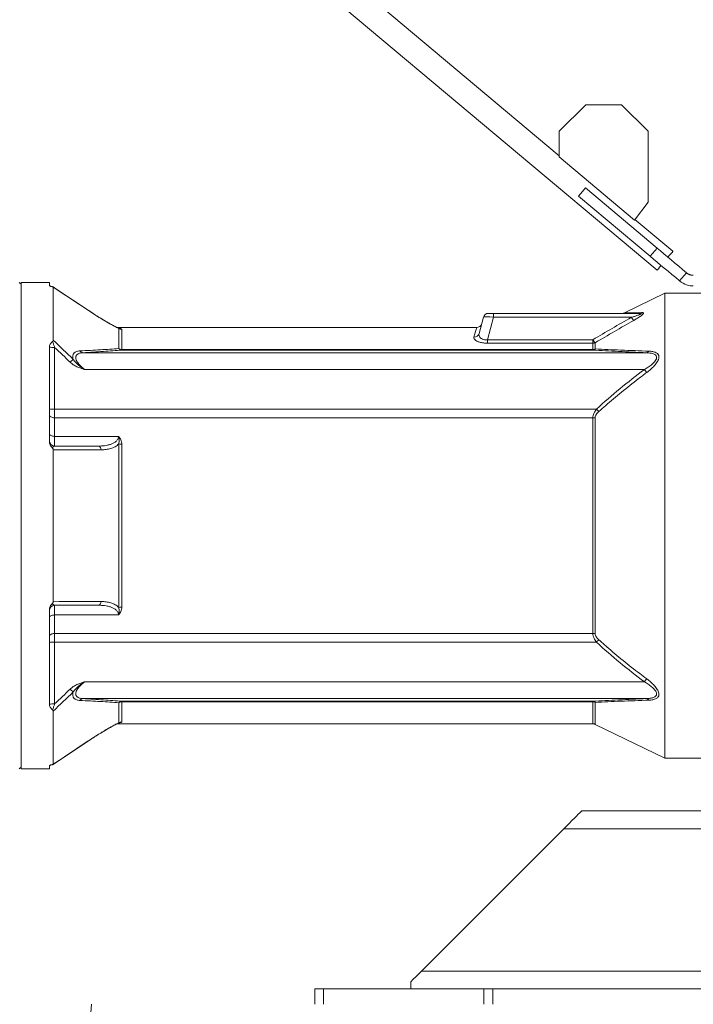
# Model space of a CAD drawing. Header units: millimetres. Extents: x 293 to 1784, y 788 to 2654.
# Tile 5 of 12: x 811 to 1193, y 1570 to 2129. Entities that reach past the tile are written whole.
import ezdxf

# ---------------------------------------------------------------- set-up
doc = ezdxf.new("R2010")
doc.units = ezdxf.units.MM

msp = doc.modelspace()

# ---------------------------------------------------------------- linework, layer by layer
at = {"color": 7, "linetype": 'Continuous', "lineweight": 15}
for p, q in [((1117.03, 2051.34), (709.72, 2393.12)), ((700.67, 2382.33), (1172.43, 1986.47)), ((1117.03, 2065.29), (1132.12, 2080.38)), ((1132.12, 2080.38), (1152.24, 2080.38)), ((1152.24, 2080.38), (1167.33, 2065.29)), ((1117.03, 2050.73), (1117.03, 2065.29)), ((1167.33, 2065.29), (1167.33, 2025.05)), ((1159.62, 2014.99), (1117.03, 2050.73)), ((1130.14, 2031.15), (1131.82, 2033.16)), ((1131.82, 2033.16), (1172.48, 1999.04)), ((1127.94, 2028.53), (1130.14, 2031.15)), ((1127.94, 2028.53), (1168.6, 1994.41)), ((1167.33, 2025.05), (1159.62, 2014.99)), ((1181.48, 1997.26), (1159.91, 2015.36)), ((1168.6, 1994.41), (1172.48, 1999.04)), ((1189.12, 1985.07), (1185.24, 1980.45)), ((811.79, 1978.62), (810.79, 1979.62)), ((827.84, 1979.62), (811.79, 1979.62)), ((811.79, 1703.8), (811.79, 1979.62)), ((827.84, 1977.85), (827.84, 1979.62)), ((830.07, 1976.96), (830.07, 1946.82)), ((1176.88, 1973.6), (1153.9, 1962.4)), ((1204.97, 1973.6), (1176.88, 1973.6)), ((1176.88, 1841.71), (1176.88, 1973.6)), ((852.52, 1962.11), (849.95, 1963.79)), ((1071.54, 1950.73), (1073.98, 1959.84)), ((1079.79, 1959.84), (1076.39, 1947.13)), ((1076.89, 1962.07), (1079.79, 1962.07)), ((1079.79, 1962.07), (1162.97, 1962.07)), ((1079.79, 1962.07), (1079.79, 1959.84)), ((1157.89, 1959.84), (1079.79, 1959.84)), ((1070.12, 1954.05), (866.22, 1954.05)), ((867.2, 1942.07), (867.2, 1953.52)), ((868.88, 1953.01), (868.88, 1941.61)), ((827.84, 1942.8), (827.84, 1889.52)), ((830.85, 1942.78), (830.85, 1907.79)), ((1076.39, 1947.13), (1076.39, 1945.13)), ((1076.39, 1947.13), (1136.07, 1947.13)), ((1136.07, 1945.13), (1076.39, 1945.13)), ((1136.07, 1947.13), (1136.07, 1945.13)), ((1136.07, 1941.61), (1136.07, 1945.13)), ((1137.39, 1945.41), (1137.39, 1941.88)), ((846.87, 1939.74), (1166.54, 1939.74)), ((868.88, 1941.61), (868.88, 1941.28)), ((868.88, 1941.61), (1136.07, 1941.61)), ((1136.07, 1941.28), (868.88, 1941.28)), ((1136.07, 1941.28), (1136.07, 1941.61)), ((1165.26, 1930.25), (847.8, 1930.25)), ((830.85, 1907.79), (830.85, 1902.86)), ((830.85, 1907.79), (1138.11, 1907.79)), ((830.85, 1902.86), (830.85, 1892.35)), ((1136.07, 1902.86), (830.85, 1902.86)), ((1136.07, 1780.56), (1136.07, 1902.86)), ((1137.39, 1903.02), (1137.39, 1780.4)), ((830.85, 1892.35), (867.04, 1892.35)), ((830.85, 1892.35), (830.85, 1886.84)), ((867.2, 1795.28), (867.2, 1888.13)), ((868.88, 1887.92), (868.88, 1795.5)), ((830.07, 1884.61), (830.07, 1798.81)), ((1176.88, 1709.82), (1176.88, 1841.71)), ((827.84, 1793.9), (827.84, 1740.62)), ((830.85, 1796.57), (830.85, 1791.07)), ((830.85, 1791.07), (830.85, 1780.56)), ((867.04, 1791.07), (830.85, 1791.07)), ((830.85, 1780.56), (1136.07, 1780.56)), ((830.85, 1780.56), (830.85, 1775.63)), ((830.85, 1775.63), (830.85, 1740.64)), ((1138.11, 1775.63), (830.85, 1775.63)), ((847.8, 1753.17), (1165.26, 1753.17)), ((1166.54, 1743.68), (846.87, 1743.68)), ((868.88, 1742.14), (1136.07, 1742.14)), ((868.88, 1741.81), (868.88, 1742.14)), ((1136.07, 1741.81), (868.88, 1741.81)), ((868.88, 1741.81), (868.88, 1730.41)), ((1136.07, 1741.81), (1136.07, 1742.14)), ((830.07, 1736.6), (830.07, 1706.46)), ((867.2, 1729.9), (867.2, 1741.35)), ((866.22, 1729.37), (1136.07, 1729.37)), ((867.44, 1729.93), (867.54, 1729.97)), ((1137.39, 1729.07), (1176.88, 1709.82)), ((829.98, 1706.35), (849.94, 1719.63)), ((829.99, 1706.36), (849.94, 1719.63)), ((1176.88, 1709.82), (1204.97, 1709.82)), ((810.79, 1703.8), (811.79, 1704.8)), ((811.79, 1703.8), (827.84, 1703.8)), ((827.84, 1703.8), (827.84, 1705.57)), ((1129.7, 1680.01), (1291.34, 1680.01)), ((1038.89, 1589.2), (1119.61, 1669.92)), ((1032.83, 1583.14), (1032.83, 1579.11)), ((978.35, 1570.34), (978.35, 1579.11)), ((978.35, 1579.11), (983.39, 1579.11)), ((983.39, 1579.11), (983.39, 1570.34)), ((983.39, 1579.11), (1074.2, 1579.11)), ((1074.2, 1570.34), (1074.2, 1579.11)), ((1074.2, 1579.11), (1079.25, 1579.11)), ((1079.25, 1579.11), (1284.04, 1579.11)), ((1079.25, 1579.11), (1079.25, 1570.34)), ((851.77, 1570.34), (811.26, 1048.78))]:
    msp.add_line(p, q, dxfattribs=at)
at = {"color": 8, "linetype": 'Continuous', "lineweight": 15}
for p, q in [((849.96, 1963.73), (849.95, 1963.79)), ((1136.07, 1729.37), (1136.07, 1741.81)), ((1137.39, 1741.54), (1137.39, 1729.07)), ((867.43, 1729.94), (867.2, 1729.9)), ((849.96, 1719.69), (849.95, 1719.63)), ((1119.61, 1669.92), (1291.34, 1669.92)), ((1038.89, 1589.2), (1310.6, 1589.2))]:
    msp.add_line(p, q, dxfattribs=at)
at = {"color": 7, "linetype": 'Continuous', "lineweight": 15, "flags": 128}
for points in [[(1172.48, 1999.04), (1174.37, 1997.45), (1176.34, 1995.8), (1178.36, 1994.11), (1180.43, 1992.37), (1182.55, 1990.59), (1184.71, 1988.78), (1186.9, 1986.93), (1189.12, 1985.07)], [(1168.6, 1994.41), (1170.49, 1992.82), (1172.46, 1991.18), (1174.48, 1989.48), (1176.55, 1987.74), (1178.67, 1985.96), (1180.83, 1984.15), (1183.02, 1982.31), (1185.24, 1980.45)], [(1178.64, 1993.87), (1179.58, 1994.99), (1180.38, 1995.94), (1180.98, 1996.66), (1181.35, 1997.11), (1181.48, 1997.26)], [(1172.43, 1986.47), (1172.46, 1986.51), (1172.71, 1986.81), (1173.2, 1987.39), (1173.89, 1988.21), (1174.76, 1989.25)], [(849.94, 1963.79), (832.07, 1975.68), (829.98, 1977.07)], [(849.96, 1963.73), (844.97, 1967.05), (830.07, 1976.96)], [(830.85, 1902.86), (830.26, 1902.89), (829.7, 1902.98), (829.18, 1903.13), (828.72, 1903.34), (828.35, 1903.58), (828.07, 1903.87), (827.9, 1904.17), (827.84, 1904.49)], [(830.85, 1892.35), (830.26, 1892.38), (829.7, 1892.46), (829.18, 1892.58), (828.72, 1892.75), (828.35, 1892.96), (828.07, 1893.19), (827.9, 1893.44), (827.84, 1893.71)], [(827.84, 1789.71), (827.9, 1789.97), (828.07, 1790.23), (828.35, 1790.46), (828.72, 1790.67), (829.18, 1790.84), (829.7, 1790.96), (830.26, 1791.04), (830.85, 1791.07)], [(827.84, 1778.92), (827.9, 1779.24), (828.07, 1779.55), (828.35, 1779.83), (828.72, 1780.08), (829.18, 1780.29), (829.7, 1780.44), (830.26, 1780.53), (830.85, 1780.56)], [(830.07, 1706.46), (835.06, 1709.77), (849.96, 1719.69)], [(1129.7, 1680.01), (1129.58, 1679.88), (1129.21, 1679.52), (1128.6, 1678.91), (1127.77, 1678.08), (1126.75, 1677.05), (1125.54, 1675.85), (1124.19, 1674.5), (1122.73, 1673.04), (1121.19, 1671.5), (1119.61, 1669.92)], [(1038.89, 1589.2), (1037.27, 1587.58), (1035.7, 1586.01), (1034.21, 1584.51), (1032.83, 1583.14)]]:
    msp.add_lwpolyline(points, dxfattribs=at)
at = {"color": 8, "linetype": 'Continuous', "lineweight": 15, "flags": 128}
msp.add_lwpolyline([(1068.63, 1948.64), (1069.12, 1950.42), (1069.51, 1951.85), (1069.81, 1952.92), (1070.01, 1953.64), (1070.11, 1954), (1070.12, 1954.05)], dxfattribs=at)
at = {"color": 7, "linetype": 'Continuous', "lineweight": 15}
for centre, radius, start, end in [((1076.89, 1959.06), 3.01, 90, 165), ((1152.53, 1965.08), 3.01, 270.0309, 297.0261), ((1165.04, 1963.78), 8.17, 208.8463, 224.395), ((1162.96, 1964.43), 2.36, 270.2906, 304.3716), ((1070.12, 1957.05), 3.01, 269.5859, 345), ((868.88, 1956.03), 3.03, 236.2576, 270.0202), ((1068.76, 1951.53), 2.89, 267.3877, 343.9341), ((830.14, 1958.74), 15.98, 261.7264, 272.5353), ((1143.58, 1951.54), 8.71, 210.4896, 224.7364), ((1136.07, 1948.36), 3.22, 269.9269, 294.0629), ((847.08, 1941.92), 2.19, 210.5383, 264.6037), ((869, 1943.73), 2.45, 222.6699, 267.2205), ((868.87, 1944.89), 3.28, 239.3478, 270.2144), ((1135.94, 1943.33), 2.05, 273.77, 315.1357), ((1136.08, 1944.93), 3.32, 269.9027, 293.2923), ((1166.3, 1941.5), 1.78, 277.818, 331.1717), ((876.43, 1898.42), 51.41, 133.0591, 135.6839), ((1217.95, 1969.9), 65.94, 216.9653, 218.8305), ((830.1, 1922.28), 14.51, 261.0452, 272.9631), ((1185.39, 1951.57), 64.44, 222.7941, 224.4928), ((1136.09, 1908.04), 5.18, 269.7911, 284.5281), ((830.85, 1889.85), 3.01, 180, 270), ((855.06, 1884.71), 2.2, 0.7016, 76.4262), ((868.83, 1894.33), 6.41, 255.2178, 270.4364), ((855.06, 1798.71), 2.2, 283.5738, 359.2984), ((830.85, 1793.57), 3.01, 90, 180), ((868.83, 1789.09), 6.41, 89.5636, 104.7822), ((830.1, 1761.14), 14.51, 87.0365, 98.9554), ((1136.09, 1775.38), 5.18, 75.4714, 90.2094), ((1185.42, 1731.83), 64.48, 135.5077, 137.2055), ((1217.97, 1713.5), 65.97, 141.17, 143.0345), ((876.43, 1784.99), 51.41, 224.3162, 226.9411), ((847.08, 1741.5), 2.19, 95.3965, 149.4619), ((869, 1739.69), 2.45, 92.7793, 137.3308), ((868.87, 1738.53), 3.28, 89.7845, 120.6533), ((1135.94, 1740.09), 2.05, 44.8651, 86.2292), ((1136.08, 1738.49), 3.32, 66.7077, 90.098), ((1166.3, 1741.92), 1.78, 28.8285, 82.1814), ((830.14, 1724.68), 15.98, 87.465, 98.2736), ((868.88, 1727.39), 3.03, 89.9794, 123.7428), ((1136.07, 1726.36), 3.01, 64.0108, 90)]:
    msp.add_arc(centre, radius, start, end, dxfattribs=at)
msp.add_ellipse((1080, 1959.06), major_axis=(6.02, -0.77), ratio=0.123038, start_param=1.621093, end_param=3.124852, dxfattribs=at)
for points, knots in [([(1189.12, 1985.07), (1189.19, 1985.02), (1189.32, 1984.91), (1189.52, 1984.76), (1189.73, 1984.62), (1189.94, 1984.49), (1190.15, 1984.38), (1190.36, 1984.27), (1190.57, 1984.17), (1190.78, 1984.08), (1190.99, 1984), (1191.2, 1983.93), (1191.41, 1983.87), (1191.62, 1983.82), (1191.83, 1983.77), (1192.03, 1983.74), (1192.23, 1983.71), (1192.43, 1983.69), (1192.62, 1983.67), (1192.81, 1983.66), (1192.94, 1983.66), (1193, 1983.66)], [0, 0, 0, 0, 0.061282, 0.121592, 0.180931, 0.2393, 0.296702, 0.353139, 0.408612, 0.463123, 0.516674, 0.569269, 0.620909, 0.671596, 0.721335, 0.770126, 0.817975, 0.864883, 0.910854, 0.955891, 1, 1, 1, 1]), ([(829.37, 1977.25), (829.14, 1977.29), (828.93, 1977.33), (828.56, 1977.43), (828.4, 1977.48), (828.13, 1977.58), (828.03, 1977.63), (827.88, 1977.74), (827.84, 1977.79), (827.84, 1977.85)], [0, 0, 0, 0, 0.25, 0.25, 0.5, 0.5, 0.75, 0.75, 1, 1, 1, 1]), ([(830.07, 1976.96), (830.07, 1976.99), (830.05, 1977.02), (829.98, 1977.07), (829.93, 1977.09), (829.81, 1977.14), (829.73, 1977.17), (829.57, 1977.21), (829.47, 1977.23), (829.37, 1977.25)], [0, 0, 0, 0, 0.25, 0.25, 0.5, 0.5, 0.75, 0.75, 1, 1, 1, 1]), ([(1185.24, 1980.45), (1186.5, 1979.4), (1187.87, 1978.68), (1190.53, 1977.8), (1191.83, 1977.62), (1193, 1977.62)], [0, 0, 0, 0, 0.5, 0.5, 1, 1, 1, 1]), ([(867.2, 1953.52), (866.7, 1953.74), (866.14, 1954.02), (865.23, 1954.5), (864.91, 1954.66), (864.25, 1955.01), (863.91, 1955.2), (862.89, 1955.76), (862.17, 1956.16), (861.08, 1956.79), (860.71, 1957.01), (859.96, 1957.45), (859.59, 1957.67), (857.71, 1958.78), (856.19, 1959.72), (853.1, 1961.67), (851.54, 1962.68), (849.96, 1963.73)], [0, 0, 0, 0, 0.125, 0.125, 0.1875, 0.1875, 0.25, 0.25, 0.375, 0.375, 0.4375, 0.4375, 0.5, 0.5, 0.75, 0.75, 1, 1, 1, 1]), ([(867.53, 1953.46), (867.53, 1953.46), (867.53, 1953.46), (867.3, 1953.54), (866.85, 1953.74), (866.11, 1954.09), (865.08, 1954.62), (863.75, 1955.33), (862.11, 1956.25), (860.19, 1957.35), (857.97, 1958.68), (855.42, 1960.25), (853.56, 1961.42), (852.55, 1962.08), (852.52, 1962.11)], [0, 0, 0, 0, 0.019246, 0.059214, 0.111393, 0.176403, 0.25204, 0.345771, 0.448088, 0.561477, 0.687944, 0.832615, 0.994599, 1, 1, 1, 1]), ([(1162.97, 1962.07), (1163.09, 1962.07), (1163.2, 1962.06), (1163.39, 1962.03), (1163.46, 1962.01), (1163.5, 1961.92), (1163.47, 1961.87), (1163.33, 1961.75), (1163.22, 1961.69), (1163, 1961.57), (1162.88, 1961.51), (1162.62, 1961.4), (1162.48, 1961.34), (1162.07, 1961.17), (1161.79, 1961.07), (1161.21, 1960.86), (1160.91, 1960.76), (1160.32, 1960.57), (1160.02, 1960.47), (1159.11, 1960.19), (1158.5, 1960.01), (1157.89, 1959.84)], [0, 0, 0, 0, 0.0625, 0.0625, 0.125, 0.125, 0.1875, 0.1875, 0.25, 0.25, 0.3125, 0.3125, 0.375, 0.375, 0.5, 0.5, 0.625, 0.625, 0.75, 0.75, 1, 1, 1, 1]), ([(1159.21, 1958.07), (1159.95, 1958.49), (1160.68, 1958.92), (1161.73, 1959.58), (1162.08, 1959.8), (1162.75, 1960.25), (1163.06, 1960.48), (1163.51, 1960.82), (1163.65, 1960.93), (1163.93, 1961.15), (1164.06, 1961.26), (1164.29, 1961.48), (1164.4, 1961.58), (1164.58, 1961.78), (1164.65, 1961.88), (1164.76, 1962.05), (1164.79, 1962.13), (1164.81, 1962.26), (1164.79, 1962.32), (1164.72, 1962.4), (1164.65, 1962.44), (1164.5, 1962.47), (1164.4, 1962.48), (1164.29, 1962.48)], [0, 0, 0, 0, 0.25, 0.25, 0.375, 0.375, 0.5, 0.5, 0.5625, 0.5625, 0.625, 0.625, 0.6875, 0.6875, 0.75, 0.75, 0.8125, 0.8125, 0.875, 0.875, 0.9375, 0.9375, 1, 1, 1, 1]), ([(868.88, 1953.01), (868.88, 1953.07), (868.85, 1953.12), (868.7, 1953.23), (868.6, 1953.28), (868.37, 1953.36), (868.28, 1953.38), (868.09, 1953.42), (867.99, 1953.44), (867.75, 1953.48), (867.62, 1953.5), (867.42, 1953.53), (867.34, 1953.53), (867.2, 1953.55), (867.12, 1953.56), (867.04, 1953.57)], [0, 0, 0, 0, 0.25, 0.25, 0.5, 0.5, 0.625, 0.625, 0.75, 0.75, 0.875, 0.875, 0.9375, 0.9375, 1, 1, 1, 1]), ([(1076.39, 1945.13), (1075.58, 1945.16), (1073.98, 1945.22), (1071.85, 1945.68), (1070.16, 1946.36), (1068.97, 1947.23), (1068.54, 1948.02), (1068.61, 1948.49), (1068.63, 1948.64)], [0, 0, 0, 0, 0.16766, 0.334598, 0.498631, 0.68149, 0.898948, 1, 1, 1, 1]), ([(1071.54, 1950.73), (1071.5, 1950.54), (1071.38, 1949.97), (1071.56, 1949.05), (1072.24, 1948.11), (1073.26, 1947.46), (1074.19, 1947.19), (1075.12, 1947.07), (1075.76, 1947.06), (1076.3, 1947.12), (1076.39, 1947.13)], [0, 0, 0, 0, 0.110652, 0.343931, 0.531037, 0.689424, 0.817908, 0.843984, 0.97522, 1, 1, 1, 1]), ([(827.84, 1942.93), (827.86, 1943.22), (827.91, 1943.51), (828.1, 1944.08), (828.23, 1944.36), (828.56, 1944.9), (828.75, 1945.16), (829.18, 1945.65), (829.43, 1945.89), (829.71, 1946.11)], [0, 0, 0, 0, 0.25, 0.25, 0.5, 0.5, 0.75, 0.75, 1, 1, 1, 1]), ([(829.71, 1946.11), (829.77, 1946.16), (829.82, 1946.21), (829.92, 1946.32), (829.95, 1946.38), (830.04, 1946.56), (830.07, 1946.69), (830.07, 1946.82)], [0, 0, 0, 0, 0.25, 0.25, 0.5, 0.5, 1, 1, 1, 1]), ([(829.71, 1946.11), (829.89, 1945.58), (830.08, 1945.02), (830.46, 1943.91), (830.66, 1943.35), (830.85, 1942.78)], [0, 0, 0, 0, 0.5, 0.5, 1, 1, 1, 1]), ([(841.33, 1935.99), (841.22, 1936.38), (841.16, 1936.75), (841.11, 1937.29), (841.11, 1937.46), (841.12, 1937.8), (841.14, 1937.96), (841.22, 1938.42), (841.31, 1938.7), (841.5, 1939.08), (841.58, 1939.2), (841.74, 1939.43), (841.82, 1939.53), (842.11, 1939.82), (842.32, 1939.99), (842.81, 1940.28), (843.07, 1940.39), (843.9, 1940.68), (844.52, 1940.78), (845.19, 1940.81)], [0, 0, 0, 0, 0.125, 0.125, 0.1875, 0.1875, 0.25, 0.25, 0.375, 0.375, 0.4375, 0.4375, 0.5, 0.5, 0.625, 0.625, 0.75, 0.75, 1, 1, 1, 1]), ([(846.87, 1939.74), (846.31, 1939.71), (845.78, 1939.65), (845.04, 1939.48), (844.8, 1939.41), (844.34, 1939.24), (844.13, 1939.14), (843.74, 1938.9), (843.56, 1938.77), (843.25, 1938.46), (843.12, 1938.28), (842.92, 1937.88), (842.85, 1937.66), (842.79, 1937.19), (842.79, 1936.93), (842.87, 1936.4), (842.94, 1936.12), (843.1, 1935.7), (843.16, 1935.55), (843.29, 1935.26), (843.36, 1935.12), (843.6, 1934.69), (843.78, 1934.41), (844.18, 1933.84), (844.4, 1933.56), (845.08, 1932.74), (845.58, 1932.21), (846.65, 1931.2), (847.22, 1930.71), (847.8, 1930.25)], [0, 0, 0, 0, 0.125, 0.125, 0.1875, 0.1875, 0.25, 0.25, 0.3125, 0.3125, 0.375, 0.375, 0.4375, 0.4375, 0.5, 0.5, 0.5625, 0.5625, 0.59375, 0.59375, 0.625, 0.625, 0.6875, 0.6875, 0.75, 0.75, 0.875, 0.875, 1, 1, 1, 1]), ([(845.19, 1940.81), (847.2, 1940.91), (849.18, 1941.01), (853.06, 1941.21), (854.95, 1941.31), (858.65, 1941.52), (860.45, 1941.62), (863.92, 1941.84), (865.6, 1941.95), (867.2, 1942.07)], [0, 0, 0, 0, 0.25, 0.25, 0.5, 0.5, 0.75, 0.75, 1, 1, 1, 1]), ([(868.88, 1941.28), (867.28, 1941.14), (865.61, 1941.01), (862.14, 1940.74), (860.35, 1940.61), (854.81, 1940.23), (850.91, 1939.98), (846.87, 1939.74)], [0, 0, 0, 0, 0.25, 0.25, 0.5, 0.5, 1, 1, 1, 1]), ([(1166.54, 1939.74), (1161.09, 1939.98), (1155.77, 1940.22), (1148.1, 1940.6), (1145.6, 1940.73), (1140.73, 1941), (1138.35, 1941.14), (1136.07, 1941.28)], [0, 0, 0, 0, 0.5, 0.5, 0.75, 0.75, 1, 1, 1, 1]), ([(1137.39, 1941.88), (1139.67, 1941.76), (1142.05, 1941.65), (1146.93, 1941.44), (1149.44, 1941.33), (1154.55, 1941.13), (1157.16, 1941.03), (1162.46, 1940.83), (1165.14, 1940.74), (1167.86, 1940.64)], [0, 0, 0, 0, 0.25, 0.25, 0.5, 0.5, 0.75, 0.75, 1, 1, 1, 1]), ([(1165.26, 1930.25), (1166.01, 1930.69), (1167.49, 1931.59), (1169.62, 1933.18), (1171.26, 1934.78), (1172.11, 1936.26), (1172.22, 1937.1), (1172.07, 1937.86), (1171.49, 1938.65), (1170.1, 1939.28), (1168.38, 1939.64), (1167.16, 1939.71), (1166.54, 1939.74)], [0, 0, 0, 0, 0.129569, 0.258812, 0.400142, 0.483589, 0.55524, 0.572826, 0.663533, 0.780904, 0.890317, 1, 1, 1, 1]), ([(1167.86, 1940.64), (1168.62, 1940.62), (1169.34, 1940.55), (1170.36, 1940.35), (1170.69, 1940.26), (1171.32, 1940.06), (1171.62, 1939.93), (1172.17, 1939.64), (1172.42, 1939.47), (1172.75, 1939.17), (1172.85, 1939.06), (1173.03, 1938.83), (1173.11, 1938.71), (1173.26, 1938.46), (1173.32, 1938.32), (1173.41, 1938.04), (1173.45, 1937.89), (1173.52, 1937.42), (1173.51, 1937.09), (1173.42, 1936.56), (1173.38, 1936.38), (1173.27, 1936.01), (1173.21, 1935.83), (1173.05, 1935.46), (1172.97, 1935.27), (1172.77, 1934.9), (1172.67, 1934.71), (1172.1, 1933.78), (1171.53, 1933.06), (1170.26, 1931.67), (1169.56, 1931), (1168.12, 1929.74), (1167.36, 1929.14), (1166.58, 1928.55)], [0, 0, 0, 0, 0.125, 0.125, 0.1875, 0.1875, 0.25, 0.25, 0.3125, 0.3125, 0.34375, 0.34375, 0.375, 0.375, 0.40625, 0.40625, 0.4375, 0.4375, 0.5, 0.5, 0.53125, 0.53125, 0.5625, 0.5625, 0.59375, 0.59375, 0.625, 0.625, 0.75, 0.75, 0.875, 0.875, 1, 1, 1, 1]), ([(839.64, 1934.34), (840.2, 1933.8), (840.8, 1933.33), (842.08, 1932.51), (842.77, 1932.15), (844.17, 1931.51), (844.88, 1931.23), (845.97, 1930.84), (846.33, 1930.71), (846.88, 1930.53), (847.06, 1930.48), (847.43, 1930.36), (847.62, 1930.3), (847.8, 1930.25)], [0, 0, 0, 0, 0.25, 0.25, 0.5, 0.5, 0.75, 0.75, 0.875, 0.875, 0.9375, 0.9375, 1, 1, 1, 1]), ([(841.33, 1935.99), (841.73, 1935.41), (842.18, 1934.86), (843.16, 1933.82), (843.69, 1933.33), (844.79, 1932.38), (845.37, 1931.93), (846.26, 1931.28), (846.57, 1931.07), (847.18, 1930.65), (847.49, 1930.45), (847.8, 1930.25)], [0, 0, 0, 0, 0.25, 0.25, 0.5, 0.5, 0.75, 0.75, 0.875, 0.875, 1, 1, 1, 1]), ([(1138.11, 1907.79), (1142.42, 1911.79), (1146.87, 1915.63), (1155.94, 1923.09), (1160.57, 1926.71), (1165.26, 1930.25)], [0, 0, 0, 0, 0.5, 0.5, 1, 1, 1, 1]), ([(1166.58, 1928.55), (1164.98, 1927.35), (1160.17, 1923.74), (1152.29, 1917.52), (1144.86, 1911.31), (1140.65, 1907.51), (1139.42, 1906.41)], [0, 0, 0, 0, 0.171625, 0.514902, 0.858536, 1, 1, 1, 1]), ([(1136.07, 1902.86), (1136.07, 1903.26), (1136.12, 1903.68), (1136.32, 1904.53), (1136.47, 1904.95), (1136.75, 1905.58), (1136.85, 1905.8), (1137.07, 1906.21), (1137.18, 1906.41), (1137.55, 1907.02), (1137.82, 1907.41), (1138.11, 1907.79)], [0, 0, 0, 0, 0.25, 0.25, 0.5, 0.5, 0.625, 0.625, 0.75, 0.75, 1, 1, 1, 1]), ([(1139.42, 1906.41), (1139.16, 1906.17), (1138.91, 1905.92), (1138.56, 1905.53), (1138.45, 1905.4), (1138.23, 1905.12), (1138.13, 1904.98), (1137.84, 1904.55), (1137.68, 1904.25), (1137.45, 1903.63), (1137.39, 1903.32), (1137.39, 1903.02)], [0, 0, 0, 0, 0.25, 0.25, 0.375, 0.375, 0.5, 0.5, 0.75, 0.75, 1, 1, 1, 1]), ([(829.53, 1885.81), (829.28, 1886.06), (829.05, 1886.33), (828.64, 1886.9), (828.46, 1887.2), (828.16, 1887.84), (828.05, 1888.16), (827.89, 1888.83), (827.84, 1889.18), (827.84, 1889.52)], [0, 0, 0, 0, 0.25, 0.25, 0.5, 0.5, 0.75, 0.75, 1, 1, 1, 1]), ([(830.85, 1886.84), (830.62, 1886.84), (830.39, 1886.77), (830.05, 1886.52), (829.95, 1886.42), (829.73, 1886.16), (829.63, 1886), (829.53, 1885.81)], [0, 0, 0, 0, 0.5, 0.5, 0.75, 0.75, 1, 1, 1, 1]), ([(855.57, 1886.84), (856.78, 1886.84), (857.96, 1886.91), (859.7, 1887.13), (860.28, 1887.23), (861.41, 1887.47), (861.96, 1887.62), (863.05, 1887.98), (863.59, 1888.19), (864.35, 1888.57), (864.6, 1888.71), (865.07, 1889.02), (865.3, 1889.18), (865.95, 1889.73), (866.32, 1890.14), (866.67, 1890.77), (866.73, 1890.9), (866.84, 1891.17), (866.89, 1891.31), (867, 1891.73), (867.04, 1892.04), (867.04, 1892.35)], [0, 0, 0, 0, 0.25, 0.25, 0.375, 0.375, 0.5, 0.5, 0.625, 0.625, 0.6875, 0.6875, 0.75, 0.75, 0.875, 0.875, 0.90625, 0.90625, 0.9375, 0.9375, 1, 1, 1, 1]), ([(867.2, 1888.13), (866.9, 1887.8), (866.57, 1887.5), (865.87, 1886.95), (865.5, 1886.71), (864.34, 1886.06), (863.51, 1885.73), (861.81, 1885.22), (860.93, 1885.04), (859.12, 1884.8), (858.19, 1884.74), (857.26, 1884.73)], [0, 0, 0, 0, 0.125, 0.125, 0.25, 0.25, 0.5, 0.5, 0.75, 0.75, 1, 1, 1, 1]), ([(868.88, 1887.92), (868.88, 1888.33), (868.85, 1888.74), (868.7, 1889.53), (868.6, 1889.92), (868.37, 1890.49), (868.28, 1890.68), (868.09, 1891.05), (867.99, 1891.23), (867.75, 1891.57), (867.62, 1891.74), (867.42, 1891.98), (867.34, 1892.06), (867.2, 1892.21), (867.12, 1892.28), (867.04, 1892.35)], [0, 0, 0, 0, 0.25, 0.25, 0.5, 0.5, 0.625, 0.625, 0.75, 0.75, 0.875, 0.875, 0.9375, 0.9375, 1, 1, 1, 1]), ([(867.2, 1888.13), (867.4, 1888.81), (867.49, 1889.5), (867.46, 1890.57), (867.42, 1890.93), (867.31, 1891.46), (867.27, 1891.64), (867.16, 1892), (867.11, 1892.18), (867.04, 1892.35)], [0, 0, 0, 0, 0.5, 0.5, 0.75, 0.75, 0.875, 0.875, 1, 1, 1, 1]), ([(830.07, 1884.61), (830.07, 1884.72), (830.06, 1884.83), (830.01, 1885.05), (829.97, 1885.16), (829.88, 1885.36), (829.82, 1885.46), (829.69, 1885.64), (829.61, 1885.73), (829.53, 1885.81)], [0, 0, 0, 0, 0.25, 0.25, 0.5, 0.5, 0.75, 0.75, 1, 1, 1, 1]), ([(827.84, 1793.9), (827.84, 1794.24), (827.88, 1794.58), (828.04, 1795.25), (828.16, 1795.58), (828.46, 1796.21), (828.64, 1796.51), (829.05, 1797.09), (829.28, 1797.36), (829.53, 1797.61)], [0, 0, 0, 0, 0.25, 0.25, 0.5, 0.5, 0.75, 0.75, 1, 1, 1, 1]), ([(829.53, 1797.61), (829.7, 1797.77), (829.83, 1797.96), (829.97, 1798.26), (830.01, 1798.37), (830.06, 1798.58), (830.07, 1798.7), (830.07, 1798.81)], [0, 0, 0, 0, 0.5, 0.5, 0.75, 0.75, 1, 1, 1, 1]), ([(829.53, 1797.61), (829.63, 1797.42), (829.73, 1797.26), (829.95, 1797), (830.05, 1796.9), (830.39, 1796.65), (830.62, 1796.57), (830.85, 1796.57)], [0, 0, 0, 0, 0.25, 0.25, 0.5, 0.5, 1, 1, 1, 1]), ([(857.26, 1798.69), (858.19, 1798.68), (859.11, 1798.62), (860.47, 1798.44), (860.92, 1798.37), (861.8, 1798.18), (862.24, 1798.07), (863.53, 1797.69), (864.36, 1797.35), (865.51, 1796.7), (865.88, 1796.46), (866.57, 1795.92), (866.9, 1795.62), (867.2, 1795.28)], [0, 0, 0, 0, 0.25, 0.25, 0.375, 0.375, 0.5, 0.5, 0.75, 0.75, 0.875, 0.875, 1, 1, 1, 1]), ([(867.04, 1791.07), (867.04, 1791.38), (867, 1791.68), (866.85, 1792.25), (866.74, 1792.52), (866.32, 1793.28), (865.95, 1793.69), (865.3, 1794.23), (865.07, 1794.4), (864.6, 1794.71), (864.35, 1794.84), (863.59, 1795.23), (863.05, 1795.44), (861.96, 1795.8), (861.41, 1795.95), (860.28, 1796.19), (859.7, 1796.29), (857.97, 1796.51), (856.78, 1796.57), (855.57, 1796.57)], [0, 0, 0, 0, 0.0625, 0.0625, 0.125, 0.125, 0.25, 0.25, 0.3125, 0.3125, 0.375, 0.375, 0.5, 0.5, 0.625, 0.625, 0.75, 0.75, 1, 1, 1, 1]), ([(868.88, 1795.5), (868.88, 1795.09), (868.85, 1794.68), (868.7, 1793.88), (868.59, 1793.49), (868.29, 1792.73), (868.1, 1792.36), (867.75, 1791.85), (867.62, 1791.68), (867.42, 1791.44), (867.34, 1791.37), (867.2, 1791.21), (867.12, 1791.14), (867.04, 1791.07)], [0, 0, 0, 0, 0.25, 0.25, 0.5, 0.5, 0.75, 0.75, 0.875, 0.875, 0.9375, 0.9375, 1, 1, 1, 1]), ([(867.2, 1795.28), (867.4, 1794.61), (867.49, 1793.91), (867.46, 1792.85), (867.42, 1792.49), (867.31, 1791.96), (867.27, 1791.78), (867.17, 1791.42), (867.11, 1791.24), (867.04, 1791.07)], [0, 0, 0, 0, 0.5, 0.5, 0.75, 0.75, 0.875, 0.875, 1, 1, 1, 1]), ([(1138.11, 1775.63), (1137.82, 1776.01), (1137.55, 1776.4), (1137.06, 1777.21), (1136.84, 1777.63), (1136.56, 1778.26), (1136.48, 1778.47), (1136.34, 1778.89), (1136.27, 1779.1), (1136.12, 1779.74), (1136.07, 1780.16), (1136.07, 1780.56)], [0, 0, 0, 0, 0.25, 0.25, 0.5, 0.5, 0.625, 0.625, 0.75, 0.75, 1, 1, 1, 1]), ([(1137.39, 1780.4), (1137.39, 1780.1), (1137.45, 1779.79), (1137.68, 1779.17), (1137.84, 1778.87), (1138.22, 1778.3), (1138.44, 1778.02), (1138.91, 1777.5), (1139.16, 1777.25), (1139.42, 1777.01)], [0, 0, 0, 0, 0.25, 0.25, 0.5, 0.5, 0.75, 0.75, 1, 1, 1, 1]), ([(1165.26, 1753.17), (1160.57, 1756.71), (1155.94, 1760.33), (1146.87, 1767.79), (1142.42, 1771.63), (1138.11, 1775.63)], [0, 0, 0, 0, 0.5, 0.5, 1, 1, 1, 1]), ([(1139.42, 1777.01), (1140.92, 1775.67), (1145.39, 1771.65), (1153.11, 1765.23), (1160.72, 1759.26), (1165.26, 1755.86), (1166.58, 1754.87)], [0, 0, 0, 0, 0.171633, 0.514939, 0.858644, 1, 1, 1, 1]), ([(839.64, 1749.08), (840.2, 1749.62), (840.8, 1750.09), (842.08, 1750.91), (842.77, 1751.27), (844.17, 1751.91), (844.88, 1752.19), (845.97, 1752.58), (846.33, 1752.71), (846.88, 1752.89), (847.06, 1752.94), (847.43, 1753.06), (847.62, 1753.12), (847.8, 1753.17)], [0, 0, 0, 0, 0.25, 0.25, 0.5, 0.5, 0.75, 0.75, 0.875, 0.875, 0.9375, 0.9375, 1, 1, 1, 1]), ([(841.33, 1747.43), (841.73, 1748.01), (842.18, 1748.56), (843.16, 1749.6), (843.69, 1750.09), (844.79, 1751.04), (845.37, 1751.49), (846.26, 1752.14), (846.57, 1752.35), (847.18, 1752.77), (847.49, 1752.97), (847.8, 1753.17)], [0, 0, 0, 0, 0.25, 0.25, 0.5, 0.5, 0.75, 0.75, 0.875, 0.875, 1, 1, 1, 1]), ([(847.8, 1753.17), (847.22, 1752.7), (846.65, 1752.22), (845.58, 1751.2), (845.08, 1750.68), (844.4, 1749.86), (844.18, 1749.58), (843.78, 1749.01), (843.6, 1748.73), (843.36, 1748.3), (843.29, 1748.15), (843.16, 1747.87), (843.1, 1747.72), (842.94, 1747.3), (842.87, 1747.02), (842.79, 1746.49), (842.79, 1746.23), (842.85, 1745.76), (842.92, 1745.54), (843.12, 1745.14), (843.25, 1744.96), (843.56, 1744.65), (843.74, 1744.52), (844.13, 1744.28), (844.34, 1744.18), (844.8, 1744.01), (845.04, 1743.94), (845.78, 1743.77), (846.31, 1743.71), (846.87, 1743.68)], [0, 0, 0, 0, 0.125, 0.125, 0.25, 0.25, 0.3125, 0.3125, 0.375, 0.375, 0.40625, 0.40625, 0.4375, 0.4375, 0.5, 0.5, 0.5625, 0.5625, 0.625, 0.625, 0.6875, 0.6875, 0.75, 0.75, 0.8125, 0.8125, 0.875, 0.875, 1, 1, 1, 1]), ([(1166.54, 1743.68), (1167.25, 1743.7), (1167.94, 1743.76), (1168.93, 1743.91), (1169.26, 1743.97), (1169.88, 1744.13), (1170.17, 1744.22), (1170.73, 1744.44), (1170.99, 1744.57), (1171.47, 1744.89), (1171.67, 1745.07), (1171.91, 1745.39), (1171.98, 1745.5), (1172.09, 1745.74), (1172.13, 1745.87), (1172.18, 1746.14), (1172.19, 1746.28), (1172.18, 1746.57), (1172.15, 1746.72), (1172.04, 1747.18), (1171.9, 1747.49), (1171.54, 1748.11), (1171.32, 1748.42), (1170.83, 1749.01), (1170.56, 1749.29), (1169.98, 1749.85), (1169.67, 1750.13), (1168.73, 1750.91), (1168.07, 1751.39), (1166.69, 1752.31), (1165.99, 1752.75), (1165.26, 1753.17)], [0, 0, 0, 0, 0.125, 0.125, 0.1875, 0.1875, 0.25, 0.25, 0.3125, 0.3125, 0.375, 0.375, 0.40625, 0.40625, 0.4375, 0.4375, 0.46875, 0.46875, 0.5, 0.5, 0.5625, 0.5625, 0.625, 0.625, 0.6875, 0.6875, 0.75, 0.75, 0.875, 0.875, 1, 1, 1, 1]), ([(1166.58, 1754.87), (1167.36, 1754.28), (1168.11, 1753.68), (1169.55, 1752.42), (1170.24, 1751.77), (1171.19, 1750.73), (1171.5, 1750.37), (1172.06, 1749.65), (1172.32, 1749.28), (1172.66, 1748.72), (1172.77, 1748.54), (1172.96, 1748.16), (1173.05, 1747.98), (1173.28, 1747.42), (1173.39, 1747.06), (1173.48, 1746.53), (1173.5, 1746.36), (1173.51, 1746.02), (1173.5, 1745.86), (1173.45, 1745.55), (1173.42, 1745.4), (1173.32, 1745.11), (1173.26, 1744.98), (1173.05, 1744.59), (1172.87, 1744.36), (1172.43, 1743.96), (1172.17, 1743.79), (1171.63, 1743.49), (1171.33, 1743.37), (1170.71, 1743.16), (1170.38, 1743.08), (1169.35, 1742.87), (1168.62, 1742.8), (1167.86, 1742.77)], [0, 0, 0, 0, 0.125, 0.125, 0.25, 0.25, 0.3125, 0.3125, 0.375, 0.375, 0.40625, 0.40625, 0.4375, 0.4375, 0.5, 0.5, 0.53125, 0.53125, 0.5625, 0.5625, 0.59375, 0.59375, 0.625, 0.625, 0.6875, 0.6875, 0.75, 0.75, 0.8125, 0.8125, 0.875, 0.875, 1, 1, 1, 1]), ([(845.19, 1742.61), (844.52, 1742.64), (843.9, 1742.74), (843.07, 1743.02), (842.81, 1743.14), (842.32, 1743.43), (842.11, 1743.6), (841.82, 1743.89), (841.74, 1743.99), (841.58, 1744.22), (841.5, 1744.34), (841.31, 1744.72), (841.22, 1745), (841.14, 1745.46), (841.12, 1745.62), (841.11, 1745.96), (841.11, 1746.13), (841.16, 1746.67), (841.22, 1747.04), (841.33, 1747.43)], [0, 0, 0, 0, 0.25, 0.25, 0.375, 0.375, 0.5, 0.5, 0.5625, 0.5625, 0.625, 0.625, 0.75, 0.75, 0.8125, 0.8125, 0.875, 0.875, 1, 1, 1, 1]), ([(867.2, 1741.35), (865.6, 1741.47), (863.92, 1741.58), (860.45, 1741.79), (858.65, 1741.9), (853.11, 1742.21), (849.21, 1742.41), (845.19, 1742.61)], [0, 0, 0, 0, 0.25, 0.25, 0.5, 0.5, 1, 1, 1, 1]), ([(846.87, 1743.68), (850.91, 1743.44), (854.81, 1743.19), (860.35, 1742.81), (862.14, 1742.68), (865.61, 1742.41), (867.28, 1742.28), (868.88, 1742.14)], [0, 0, 0, 0, 0.5, 0.5, 0.75, 0.75, 1, 1, 1, 1]), ([(1136.07, 1742.14), (1138.35, 1742.28), (1140.73, 1742.42), (1145.6, 1742.69), (1148.1, 1742.82), (1155.77, 1743.2), (1161.09, 1743.44), (1166.54, 1743.68)], [0, 0, 0, 0, 0.25, 0.25, 0.5, 0.5, 1, 1, 1, 1]), ([(1167.86, 1742.77), (1165.14, 1742.68), (1162.46, 1742.58), (1157.16, 1742.39), (1154.56, 1742.29), (1149.44, 1742.09), (1146.93, 1741.98), (1142.05, 1741.77), (1139.67, 1741.66), (1137.39, 1741.54)], [0, 0, 0, 0, 0.25, 0.25, 0.5, 0.5, 0.75, 0.75, 1, 1, 1, 1]), ([(829.71, 1737.31), (829.43, 1737.53), (829.18, 1737.77), (828.75, 1738.26), (828.56, 1738.52), (828.23, 1739.06), (828.1, 1739.34), (827.91, 1739.9), (827.86, 1740.19), (827.84, 1740.49)], [0, 0, 0, 0, 0.25, 0.25, 0.5, 0.5, 0.75, 0.75, 1, 1, 1, 1]), ([(830.85, 1740.64), (830.66, 1740.07), (830.46, 1739.51), (830.08, 1738.39), (829.89, 1737.84), (829.71, 1737.31)], [0, 0, 0, 0, 0.5, 0.5, 1, 1, 1, 1]), ([(830.07, 1736.6), (830.07, 1736.73), (830.04, 1736.86), (829.92, 1737.1), (829.83, 1737.21), (829.71, 1737.31)], [0, 0, 0, 0, 0.5, 0.5, 1, 1, 1, 1]), ([(849.96, 1719.69), (851.54, 1720.74), (853.1, 1721.75), (856.19, 1723.7), (857.71, 1724.63), (859.59, 1725.75), (859.96, 1725.97), (860.71, 1726.41), (861.08, 1726.63), (862.17, 1727.25), (862.89, 1727.66), (863.91, 1728.22), (864.25, 1728.41), (864.91, 1728.76), (865.23, 1728.92), (866.14, 1729.4), (866.7, 1729.68), (867.2, 1729.9)], [0, 0, 0, 0, 0.25, 0.25, 0.5, 0.5, 0.5625, 0.5625, 0.625, 0.625, 0.75, 0.75, 0.8125, 0.8125, 0.875, 0.875, 1, 1, 1, 1]), ([(852.13, 1721.06), (853.02, 1721.64), (854.89, 1722.84), (857.53, 1724.47), (859.95, 1725.92), (861.98, 1727.1), (863.69, 1728.05), (865.08, 1728.8), (866.16, 1729.35), (866.94, 1729.72), (867.24, 1729.85), (867.38, 1729.91)], [0, 0, 0, 0, 0.154014, 0.318702, 0.460204, 0.582272, 0.690851, 0.788731, 0.873628, 0.943216, 1, 1, 1, 1]), ([(868.88, 1730.41), (868.88, 1730.35), (868.85, 1730.29), (868.7, 1730.19), (868.59, 1730.13), (868.29, 1730.04), (868.1, 1730), (867.75, 1729.94), (867.62, 1729.92), (867.42, 1729.89), (867.34, 1729.88), (867.2, 1729.87), (867.12, 1729.86), (867.04, 1729.85)], [0, 0, 0, 0, 0.25, 0.25, 0.5, 0.5, 0.75, 0.75, 0.875, 0.875, 0.9375, 0.9375, 1, 1, 1, 1]), ([(849.95, 1719.62), (850.62, 1720.08), (851.35, 1720.56), (852.07, 1721.03), (852.13, 1721.06)], [0, 0, 0, 0, 0.9291316, 1, 1, 1, 1]), ([(827.84, 1705.57), (827.84, 1705.63), (827.88, 1705.68), (828.02, 1705.78), (828.13, 1705.84), (828.4, 1705.94), (828.56, 1705.99), (828.93, 1706.08), (829.14, 1706.13), (829.37, 1706.17)], [0, 0, 0, 0, 0.25, 0.25, 0.5, 0.5, 0.75, 0.75, 1, 1, 1, 1]), ([(829.37, 1706.17), (829.57, 1706.21), (829.75, 1706.25), (829.99, 1706.35), (830.07, 1706.4), (830.07, 1706.46)], [0, 0, 0, 0, 0.5, 0.5, 1, 1, 1, 1])]:
    msp.add_open_spline(points, degree=3, knots=knots, dxfattribs=at)
for points in [[(1136.07, 1947.13), (1143.29, 1951.44), (1150.57, 1955.67), (1157.89, 1959.84)], [(1159.21, 1958.07), (1151.89, 1953.91), (1144.62, 1949.71), (1137.39, 1945.41)], [(827.84, 1942.8), (827.84, 1942.84), (827.84, 1942.88), (827.84, 1942.93)], [(830.07, 1946.82), (833.87, 1943.26), (837.63, 1939.66), (841.33, 1935.99)], [(839.64, 1934.34), (836.75, 1937.19), (833.81, 1940), (830.85, 1942.78)], [(830.85, 1886.84), (839.11, 1886.84), (847.36, 1886.84), (855.57, 1886.84)], [(857.26, 1884.73), (848.23, 1884.69), (839.16, 1884.65), (830.07, 1884.61)], [(830.07, 1798.81), (839.16, 1798.77), (848.23, 1798.73), (857.26, 1798.69)], [(855.57, 1796.57), (847.36, 1796.57), (839.11, 1796.57), (830.85, 1796.57)], [(841.33, 1747.43), (837.63, 1743.76), (833.87, 1740.16), (830.07, 1736.6)], [(830.85, 1740.64), (833.81, 1743.42), (836.75, 1746.23), (839.64, 1749.08)], [(827.84, 1740.49), (827.84, 1740.54), (827.84, 1740.58), (827.84, 1740.62)]]:
    msp.add_open_spline(points, degree=3, dxfattribs=at)
at = {"color": 8, "linetype": 'Continuous', "lineweight": 15}
msp.add_open_spline([(1153.91, 1962.37), (1153.91, 1962.37), (1153.9, 1962.37), (1154.57, 1962.38), (1155.77, 1962.39), (1157.4, 1962.41), (1159.36, 1962.43), (1161.64, 1962.45), (1163.41, 1962.47), (1164.29, 1962.48)], degree=3, knots=[0, 0, 0, 0, 0.100374, 0.260655, 0.420967, 0.564323, 0.707704, 0.853841, 1, 1, 1, 1], dxfattribs=at)

doc.saveas('drawing.dxf')
